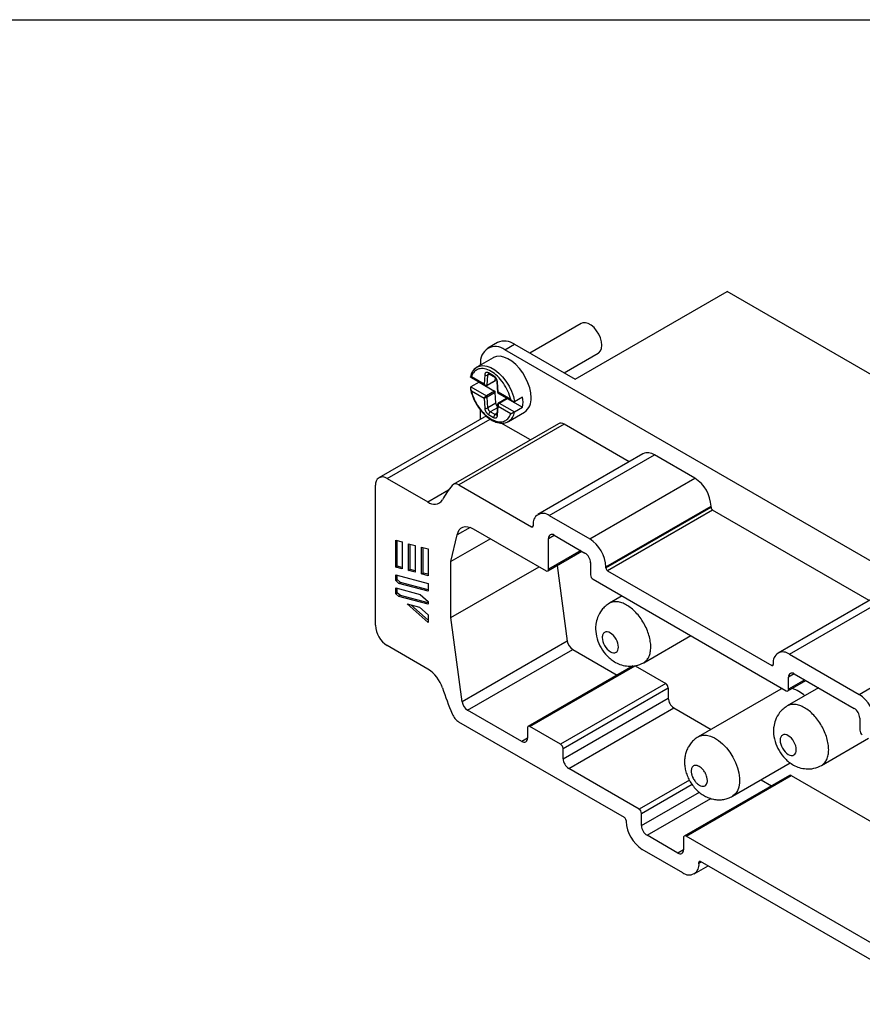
# Model space of a CAD drawing. Header units: millimetres. Extents: x 13 to 546, y 13 to 419.
# Tile 7 of 10: x 398 to 472, y 333 to 419. Entities that reach past the tile are written whole.
import ezdxf

# ---------------------------------------------------------------- set-up
doc = ezdxf.new("R2010")
doc.units = ezdxf.units.MM
doc.header["$LTSCALE"] = 2
doc.linetypes.add('SLD-Solid', pattern=[0])
doc.layers.add('TEXT', color=140, linetype='SLD-Solid', lineweight=25)

msp = doc.modelspace()

# ---------------------------------------------------------------- linework, layer by layer
for p, q in [((446.859, 387.646), (460.152, 395.32)), ((523.792, 358.582), (460.152, 395.32)), ((447.381, 392.537), (442.884, 389.94)), ((440.055, 390.856), (439.207, 390.366)), ((440.707, 390.217), (441.555, 390.707)), ((514.953, 347.356), (440.707, 390.217)), ((441.555, 390.707), (446.859, 387.646)), ((439.685, 389.537), (438.271, 388.721)), ((445.884, 388.208), (448.881, 389.938)), ((438.271, 388.72), (437.951, 388.406)), ((438.585, 388.902), (438.585, 388.992)), ((437.693, 387.848), (438.992, 387.098)), ((438.885, 387.227), (437.781, 387.865)), ((438.942, 388.032), (438.885, 387.227)), ((439.162, 387.143), (439.225, 388.02)), ((439.162, 387.143), (439.87, 387.551)), ((439.357, 388.097), (439.225, 388.02)), ((439.719, 387.955), (439.29, 388.203)), ((439.331, 388.111), (439.761, 387.864)), ((439.87, 387.551), (439.884, 387.749)), ((438.448, 387.398), (437.741, 386.99)), ((437.741, 386.99), (439.09, 386.211)), ((438.448, 387.398), (439.797, 386.619)), ((439.142, 387.104), (439.849, 387.512)), ((440.009, 387.452), (440.071, 386.497)), ((440.124, 386.512), (440.067, 387.383)), ((437.781, 386.64), (438.885, 386.003)), ((438.885, 386.003), (438.942, 385.132)), ((439.797, 386.619), (439.09, 386.211)), ((439.87, 386.502), (439.162, 386.094)), ((439.225, 385.145), (439.162, 386.094)), ((439.932, 385.553), (439.87, 386.502)), ((440.1, 386.459), (441.399, 385.709)), ((441.228, 385.875), (440.124, 386.512)), ((440.857, 385.983), (440.15, 385.574)), ((440.202, 385.569), (440.909, 385.977)), ((440.909, 385.977), (442.258, 385.198)), ((442.258, 386.096), (441.551, 385.688)), ((438.585, 384.176), (438.585, 384.958)), ((439.932, 385.553), (439.225, 385.145)), ((440.05, 385.162), (439.431, 384.805)), ((440.071, 385.46), (440.009, 384.578)), ((440.067, 384.482), (440.124, 385.287)), ((440.124, 385.287), (441.228, 384.65)), ((440.202, 385.569), (441.551, 384.79)), ((441.551, 384.79), (442.258, 385.198)), ((438.886, 384.349), (429.694, 379.043)), ((430.419, 378.971), (439.42, 384.167)), ((439.29, 384.56), (439.719, 384.312)), ((439.861, 384.557), (439.431, 384.805)), ((440.014, 384.645), (439.861, 384.557)), ((441.021, 383.957), (442.435, 384.774)), ((445.387, 383.765), (436.195, 378.458)), ((445.887, 383.716), (436.695, 378.409)), ((442.943, 382.354), (440.399, 383.823)), ((440.906, 383.911), (441.021, 383.958)), ((441.021, 383.957), (440.922, 383.908)), ((451.576, 380.432), (445.887, 383.716)), ((452.788, 381.132), (443.596, 375.825)), ((444.596, 375.726), (453.788, 381.033)), ((457.324, 378.992), (453.788, 381.033)), ((430.419, 378.971), (433.975, 376.918)), ((448.131, 373.685), (457.324, 378.992)), ((429.393, 366.13), (429.393, 378.378)), ((436.695, 378.409), (443.04, 374.746)), ((433.975, 376.918), (435.791, 377.966)), ((449.546, 371.239), (458.738, 376.546)), ((449.546, 371.154), (458.738, 376.46)), ((458.738, 376.46), (458.738, 376.546)), ((444.596, 375.726), (448.131, 373.685)), ((458.879, 376.215), (449.687, 370.909)), ((472.577, 368.308), (458.879, 376.215)), ((437.684, 374.699), (436.551, 374.045)), ((443.04, 374.746), (443.182, 374.828)), ((443.182, 374.909), (443.182, 374.828)), ((435.994, 371.71), (436.551, 374.045)), ((437.941, 374.578), (444.307, 370.903)), ((444.526, 373.732), (445.014, 374.013)), ((445.014, 374.013), (447.713, 372.455)), ((431.161, 371.228), (431.161, 373.574)), ((431.161, 373.574), (431.726, 373.423)), ((431.302, 371.31), (431.302, 373.536)), ((431.726, 373.423), (431.726, 371.077)), ((432.292, 370.925), (432.292, 373.271)), ((432.292, 373.271), (432.858, 373.12)), ((432.434, 371.007), (432.434, 373.233)), ((432.858, 373.12), (432.858, 370.774)), ((433.424, 370.622), (433.424, 372.968)), ((433.424, 372.968), (433.989, 372.816)), ((433.565, 370.704), (433.565, 372.93)), ((439.452, 373.706), (435.994, 371.71)), ((444.526, 371.03), (444.526, 373.732)), ((433.989, 372.816), (433.989, 370.471)), ((444.462, 370.888), (447.445, 372.61)), ((447.354, 372.662), (444.526, 371.03)), ((431.161, 371.228), (431.302, 371.31)), ((431.726, 371.077), (431.161, 371.228)), ((431.726, 371.196), (431.302, 371.31)), ((435.994, 366.81), (435.994, 371.71)), ((435.994, 366.81), (443.696, 371.256)), ((445.286, 371.364), (446.156, 364.752)), ((448.201, 371.611), (448.201, 370.542)), ((449.546, 371.154), (449.546, 371.239)), ((431.161, 370.552), (433.989, 369.794)), ((431.161, 370.045), (431.161, 370.552)), ((431.302, 370.127), (431.302, 370.514)), ((432.292, 370.925), (432.434, 371.007)), ((432.858, 370.774), (432.292, 370.925)), ((432.858, 370.893), (432.434, 371.007)), ((433.424, 370.622), (433.565, 370.704)), ((433.989, 370.471), (433.424, 370.622)), ((433.989, 370.59), (433.565, 370.704)), ((449.687, 370.909), (464.041, 362.622)), ((431.161, 370.045), (431.302, 370.127)), ((431.434, 369.802), (431.161, 370.045)), ((431.576, 369.884), (431.302, 370.127)), ((431.434, 369.802), (431.576, 369.884)), ((433.989, 369.118), (431.434, 369.802)), ((433.989, 369.238), (431.576, 369.884)), ((433.989, 369.794), (433.989, 369.118)), ((448.42, 370.162), (465.308, 360.413)), ((431.161, 369.4), (433.296, 368.828)), ((431.161, 368.893), (431.161, 369.4)), ((431.161, 368.893), (431.302, 368.975)), ((431.434, 368.651), (431.161, 368.893)), ((431.302, 368.975), (431.302, 369.362)), ((431.576, 368.732), (431.302, 368.975)), ((431.576, 368.732), (431.434, 368.651)), ((433.989, 367.966), (431.434, 368.651)), ((433.989, 368.086), (431.576, 368.732)), ((433.296, 368.828), (433.989, 368.213)), ((450.958, 368.697), (449.848, 368.057)), ((473.789, 369.008), (464.597, 363.701)), ((465.597, 363.602), (474.789, 368.909)), ((433.989, 366.385), (432.152, 368.015)), ((432.152, 368.015), (433.244, 367.722)), ((433.989, 366.592), (432.486, 367.925)), ((433.244, 367.722), (433.989, 367.062)), ((433.989, 368.213), (433.989, 367.966)), ((433.989, 367.062), (433.989, 366.385)), ((436.963, 359.445), (435.994, 366.81)), ((452.848, 362.86), (456.958, 365.233)), ((471.678, 360.092), (480.87, 365.398)), ((433.975, 362.3), (430.419, 364.353)), ((446.156, 364.752), (436.963, 359.445)), ((437.447, 358.713), (446.639, 364.02)), ((446.639, 364.02), (450.524, 361.777)), ((465.597, 363.602), (471.678, 360.092)), ((451.94, 362.595), (442.748, 357.288)), ((442.899, 357.273), (452.091, 362.58)), ((452.091, 362.58), (454.778, 361.029)), ((464.041, 362.622), (464.183, 362.704)), ((464.183, 362.789), (464.183, 362.704)), ((466.015, 361.89), (465.527, 361.608)), ((466.015, 361.89), (471.26, 358.862)), ((454.778, 361.029), (445.586, 355.722)), ((465.463, 360.397), (467.032, 361.303)), ((465.527, 360.54), (465.527, 361.608)), ((466.941, 361.355), (465.527, 360.54)), ((445.799, 355.353), (454.991, 360.659)), ((454.991, 360.659), (454.991, 359.768)), ((464.839, 360.544), (457.627, 356.381)), ((468.147, 360.659), (465.405, 359.076)), ((445.799, 354.462), (454.991, 359.768)), ((442.192, 355.974), (437.447, 358.713)), ((446.293, 353.606), (455.485, 358.913)), ((455.485, 358.913), (458.75, 357.029)), ((451.172, 349.311), (436.695, 357.669)), ((471.747, 358.017), (471.747, 356.949)), ((442.685, 357.15), (442.685, 356.259)), ((445.586, 355.722), (442.899, 357.273)), ((442.685, 356.259), (442.192, 355.974)), ((468.404, 353.88), (472.514, 356.252)), ((445.799, 354.462), (445.799, 355.353)), ((460.627, 351.184), (465.67, 354.096)), ((452.439, 350.059), (446.293, 353.606)), ((456.843, 352.601), (452.439, 350.059)), ((452.658, 349.678), (457.074, 352.227)), ((465.589, 353.006), (456.397, 347.699)), ((456.552, 347.684), (465.744, 352.991)), ((463.117, 352.622), (464.021, 352.1)), ((465.744, 352.991), (474.306, 348.048)), ((452.658, 348.61), (457.715, 351.529)), ((453.146, 347.765), (458.718, 350.982)), ((452.658, 348.61), (452.658, 349.678)), ((451.313, 349.066), (451.313, 348.985)), ((455.845, 346.207), (453.146, 347.765)), ((456.333, 347.557), (456.333, 346.488)), ((480.723, 333.73), (456.552, 347.684)), ((456.263, 344.494), (452.728, 346.535)), ((456.333, 346.488), (455.845, 346.207)), ((457.819, 345.474), (457.677, 345.393)), ((457.893, 345.432), (457.677, 345.307)), ((457.677, 345.307), (457.677, 345.393)), ((479.456, 332.983), (457.819, 345.474)), ((457.263, 344.395), (458.475, 345.095))]:
    msp.add_line(p, q)
at = {"flags": 128}
for points in [[(448.881, 389.938), (448.925, 389.967), (449.07, 390.126), (449.161, 390.35), (449.192, 390.625), (449.161, 390.936), (449.07, 391.265), (448.925, 391.591), (448.734, 391.898), (448.507, 392.166), (448.259, 392.38), (448.003, 392.527), (447.755, 392.6), (447.529, 392.593), (447.381, 392.537)], [(443.005, 386.033), (442.974, 386.452), (442.881, 386.893), (442.73, 387.343), (442.525, 387.787), (442.273, 388.211), (441.982, 388.601), (441.661, 388.944), (441.321, 389.23), (440.973, 389.449), (440.628, 389.594), (440.296, 389.661), (439.989, 389.648), (439.716, 389.554), (439.685, 389.537)], [(438.271, 388.721), (438.486, 388.811), (438.789, 388.849), (439.12, 388.804), (439.469, 388.678), (439.823, 388.473), (440.172, 388.197), (440.503, 387.86), (440.806, 387.472), (441.07, 387.046), (441.287, 386.597), (441.449, 386.139), (441.551, 385.688)], [(439.104, 384.415), (439.041, 384.407), (438.886, 384.349)], [(436.551, 374.045), (436.616, 374.28), (436.721, 374.475), (436.863, 374.624), (437.037, 374.722), (437.238, 374.768), (437.461, 374.758), (437.697, 374.694), (437.941, 374.578)], [(464.97, 360.608), (464.938, 360.594), (464.839, 360.544)], [(457.626, 356.38), (457.725, 356.43), (458.015, 356.51), (458.336, 356.512), (458.68, 356.435), (459.037, 356.282), (459.396, 356.057), (459.748, 355.766), (460.082, 355.418), (460.388, 355.024), (460.658, 354.593), (460.884, 354.14), (461.06, 353.675), (461.18, 353.215), (461.241, 352.77), (461.241, 352.354), (461.18, 351.98), (461.06, 351.657), (460.884, 351.396), (460.658, 351.203), (460.623, 351.182)]]:
    msp.add_lwpolyline(points, dxfattribs=at)
for centre, radius, start, end in [((440.677, 389.483), 1.507, 54.34106, 114.34848), ((439.885, 389.191), 1.315, 51.32543, 188.68532), ((438.761, 387.883), 0.971, 120.32464, 144.25112), ((439.094, 388.277), 0.288, 238.1077, 296.81043), ((439.388, 388.192), 0.0986, 173.70115, 234.98667), ((439.82, 387.945), 0.101, 174.40894, 233.96625), ((440.097, 387.467), 0.0891, 189.97638, 250.59483), ((439.718, 385.647), 2.58, 349.97556, 10.02444), ((441.636, 385.894), 1.376, 305.501, 5.81118), ((439.07, 385.437), 0.331, 247.34035, 297.94439), ((439.597, 384.546), 0.307, 122.60548, 177.39452), ((440.026, 384.298), 0.307, 122.60548, 177.39452), ((440.119, 384.579), 0.11, 180.69642, 241.77849), ((440.407, 384.934), 1.153, 302.15709, 352.852), ((445.597, 383.332), 0.481, 52.87357, 115.81598), ((453.202, 380.215), 1.006, 54.38242, 114.30712), ((430.019, 378.48), 0.634, 50.79671, 189.21404), ((455.667, 376.402), 3.075, 2.68367, 57.38854), ((443.495, 372.506), 9.442, 141.58332, 150.88127), ((436.416, 378.061), 0.446, 51.22641, 135.64812), ((434.529, 377.578), 0.861, 230.01064, 326.35691), ((459.045, 376.474), 0.307, 182.60548, 237.39452), ((444.044, 375.049), 0.873, 50.79671, 189.21404), ((443.095, 374.814), 0.0873, 230.79671, 9.21404), ((444.824, 373.78), 0.301, 50.79671, 189.21404), ((446.474, 371.095), 3.075, 2.68381, 57.38841), ((447.142, 371.562), 1.06, 2.60548, 57.39452), ((444.392, 371.008), 0.136, 230.79671, 9.21404), ((448.677, 370.564), 0.477, 182.60548, 237.39452), ((449.853, 371.168), 0.307, 182.60548, 237.39452), ((431.621, 366.232), 2.23, 182.60548, 237.39452), ((447.233, 364.938), 1.093, 189.77044, 237.07472), ((465.045, 362.926), 0.873, 50.76651, 189.02762), ((464.096, 362.69), 0.0873, 230.79671, 9.21404), ((432.298, 359.694), 3.099, 17.96887, 57.23701), ((465.825, 361.656), 0.301, 50.79671, 189.21404), ((454.528, 360.638), 0.464, 2.60548, 57.39452), ((470.077, 372.505), 36.794, 198.79655, 202.54973), ((465.394, 360.518), 0.136, 230.79671, 9.21404), ((464.973, 357.944), 2.808, 45.79178, 72.00468), ((470.021, 357.502), 3.075, 2.68381, 57.38841), ((438.041, 359.631), 1.093, 189.77044, 237.07472), ((456.063, 359.817), 1.073, 182.60548, 237.39452), ((437.516, 358.954), 1.525, 201.48495, 237.44361), ((470.689, 357.969), 1.06, 2.60548, 57.39452), ((442.815, 357.171), 0.132, 50.79671, 189.21404), ((472.224, 356.97), 0.477, 182.60548, 237.39452), ((442.384, 356.21), 0.305, 230.79671, 9.21404), ((445.336, 355.332), 0.464, 2.60548, 57.39452), ((446.871, 354.51), 1.073, 182.60548, 237.39452), ((465.654, 352.864), 0.156, 54.38242, 114.30712), ((452.181, 349.657), 0.477, 2.60548, 57.39452), ((451.006, 349.053), 0.307, 2.60548, 57.39452), ((454.384, 349.125), 3.074, 182.60548, 237.39452), ((453.717, 348.658), 1.06, 182.60548, 237.39452), ((456.466, 347.579), 0.136, 50.79671, 189.21404), ((456.035, 346.44), 0.301, 230.79671, 9.21404), ((457.763, 345.407), 0.0873, 50.79671, 189.21404), ((456.815, 345.17), 0.873, 230.76651, 9.02762)]:
    msp.add_arc(centre, radius, start, end)
for points, knots in [([(437.951, 388.406), (437.928, 388.385), (437.789, 388.26), (437.742, 388.035), (437.703, 387.847)], [0, 0, 0, 0, 0.167085, 1, 1, 1, 1]), ([(441.228, 385.875), (441.115, 386.366), (440.886, 386.87), (440.266, 387.757), (439.89, 388.117), (439.119, 388.562), (438.744, 388.636), (438.123, 388.465), (437.895, 388.225), (437.781, 387.865)], [0, 0, 0, 0, 0.25, 0.25, 0.5, 0.5, 0.75, 0.75, 1, 1, 1, 1]), ([(437.781, 387.865), (437.76, 387.859), (437.724, 387.849), (437.696, 387.846), (437.689, 387.85), (437.693, 387.857), (437.706, 387.865), (437.711, 387.869)], [0, 0, 0, 0, 0.330855, 0.573744, 0.746392, 0.896409, 1, 1, 1, 1]), ([(439.29, 388.203), (439.275, 388.211), (439.246, 388.227), (439.203, 388.242), (439.161, 388.25), (439.122, 388.251), (439.086, 388.246), (439.052, 388.234), (439.012, 388.209), (438.976, 388.165), (438.95, 388.102), (438.945, 388.055), (438.942, 388.032)], [0, 0, 0, 0, 0.085568, 0.169639, 0.25273, 0.335233, 0.417439, 0.499574, 0.585033, 0.749319, 0.879257, 1, 1, 1, 1]), ([(439.225, 388.02), (439.229, 388.048), (439.238, 388.1), (439.271, 388.124), (439.285, 388.135)], [0, 0, 0, 0, 0.550474, 1, 1, 1, 1]), ([(439.285, 388.134), (439.285, 388.133), (439.284, 388.132), (439.299, 388.129), (439.32, 388.117), (439.331, 388.111)], [0, 0, 0, 0, 0.262915, 0.60734, 1, 1, 1, 1]), ([(440.067, 387.383), (440.065, 387.401), (440.062, 387.437), (440.05, 387.493), (440.033, 387.548), (440.012, 387.604), (439.987, 387.659), (439.957, 387.712), (439.912, 387.78), (439.854, 387.85), (439.784, 387.914), (439.74, 387.942), (439.719, 387.955)], [0, 0, 0, 0, 0.085568, 0.169639, 0.25273, 0.335233, 0.417439, 0.499574, 0.585033, 0.749319, 0.879257, 1, 1, 1, 1]), ([(439.761, 387.864), (439.779, 387.852), (439.811, 387.83), (439.863, 387.778), (439.919, 387.707), (439.966, 387.62), (439.999, 387.53), (440.005, 387.479), (440.009, 387.451)], [0, 0, 0, 0, 0.158504, 0.285776, 0.452956, 0.663516, 0.815454, 1, 1, 1, 1]), ([(439.87, 387.551), (439.868, 387.541), (439.865, 387.523), (439.853, 387.516), (439.848, 387.514)], [0, 0, 0, 0, 0.586188, 1, 1, 1, 1]), ([(437.741, 386.99), (437.733, 386.984), (437.717, 386.973), (437.701, 386.945), (437.692, 386.911), (437.69, 386.87), (437.697, 386.812), (437.724, 386.733), (437.76, 386.674), (437.781, 386.64)], [0, 0, 0, 0, 0.0831042, 0.171932, 0.2696425, 0.3786252, 0.5006088, 0.7119837, 1, 1, 1, 1]), ([(437.701, 386.836), (437.722, 386.725), (437.771, 386.473), (437.955, 385.954), (438.268, 385.344), (438.7, 384.775), (439.108, 384.38), (439.509, 384.09), (439.964, 383.868), (440.393, 383.795), (440.717, 383.825), (440.853, 383.887), (440.906, 383.911)], [0, 0, 0, 0, 0.0674251, 0.1526115, 0.3050777, 0.4345398, 0.540976, 0.6310699, 0.7404101, 0.8747404, 0.9516276, 1, 1, 1, 1]), ([(438.885, 387.227), (438.895, 387.217), (438.913, 387.197), (438.943, 387.173), (438.971, 387.155), (438.995, 387.143), (439.036, 387.127), (439.098, 387.117), (439.142, 387.134), (439.162, 387.143)], [0, 0, 0, 0, 0.132437, 0.248576, 0.348425, 0.432009, 0.499375, 0.758727, 1, 1, 1, 1]), ([(438.974, 387.109), (438.959, 387.12), (438.933, 387.137), (438.904, 387.18), (438.892, 387.211), (438.885, 387.227)], [0, 0, 0, 0, 0.387455, 0.669519, 1, 1, 1, 1]), ([(438.97, 387.111), (438.982, 387.105), (439.006, 387.092), (439.049, 387.082), (439.096, 387.085), (439.126, 387.097), (439.141, 387.103)], [0, 0, 0, 0, 0.220179, 0.459217, 0.731955, 1, 1, 1, 1]), ([(439.14, 387.103), (439.146, 387.107), (439.158, 387.116), (439.161, 387.134), (439.162, 387.143)], [0, 0, 0, 0, 0.498788, 1, 1, 1, 1]), ([(437.781, 386.64), (437.895, 386.149), (438.123, 385.644), (438.744, 384.757), (439.119, 384.398), (439.89, 383.953), (440.266, 383.879), (440.886, 384.05), (441.115, 384.29), (441.228, 384.65)], [0, 0, 0, 0, 0.25, 0.25, 0.5, 0.5, 0.75, 0.75, 1, 1, 1, 1]), ([(438.885, 386.003), (438.89, 386.012), (438.9, 386.029), (438.92, 386.056), (438.94, 386.081), (438.959, 386.102), (438.989, 386.133), (439.034, 386.174), (439.072, 386.199), (439.09, 386.211)], [0, 0, 0, 0, 0.140155, 0.264106, 0.37188, 0.463526, 0.539133, 0.772657, 1, 1, 1, 1]), ([(439.162, 386.094), (439.153, 386.088), (439.133, 386.077), (439.097, 386.061), (439.058, 386.045), (439.01, 386.029), (438.947, 386.01), (438.908, 386.005), (438.885, 386.003)], [0, 0, 0, 0, 0.119417, 0.24254, 0.370234, 0.503277, 0.701386, 1, 1, 1, 1]), ([(439.09, 386.211), (439.099, 386.206), (439.108, 386.199), (439.125, 386.182), (439.133, 386.172), (439.146, 386.15), (439.151, 386.139), (439.159, 386.116), (439.162, 386.104), (439.162, 386.094)], [0, 0, 0, 0, 0.25, 0.25, 0.5, 0.5, 0.75, 0.75, 1, 1, 1, 1]), ([(439.87, 386.502), (439.868, 386.521), (439.86, 386.547), (439.832, 386.592), (439.814, 386.61), (439.797, 386.619)], [0, 0, 0, 0, 0.5, 0.5, 1, 1, 1, 1]), ([(440.07, 386.529), (440.07, 386.528), (440.067, 386.522), (440.076, 386.517), (440.095, 386.511), (440.114, 386.512), (440.124, 386.512)], [0, 0, 0, 0, 0.025628, 0.412994, 0.681646, 1, 1, 1, 1]), ([(440.069, 386.527), (440.071, 386.519), (440.073, 386.503), (440.084, 386.48), (440.099, 386.461), (440.113, 386.452), (440.12, 386.447)], [0, 0, 0, 0, 0.249912, 0.495174, 0.743152, 1, 1, 1, 1]), ([(440.124, 386.512), (440.12, 386.504), (440.113, 386.488), (440.109, 386.47), (440.111, 386.458), (440.115, 386.45), (440.119, 386.447), (440.121, 386.446)], [0, 0, 0, 0, 0.25996, 0.489866, 0.689769, 0.859758, 1, 1, 1, 1]), ([(440.858, 385.981), (440.86, 385.983), (440.868, 385.989), (440.886, 385.988), (440.901, 385.981), (440.909, 385.977)], [0, 0, 0, 0, 0.185153, 0.607373, 1, 1, 1, 1]), ([(441.551, 385.688), (441.543, 385.684), (441.524, 385.676), (441.491, 385.675), (441.454, 385.682), (441.413, 385.699), (441.362, 385.731), (441.295, 385.788), (441.252, 385.843), (441.228, 385.875)], [0, 0, 0, 0, 0.083104, 0.171932, 0.269643, 0.378625, 0.500609, 0.711984, 1, 1, 1, 1]), ([(438.942, 385.132), (438.944, 385.114), (438.947, 385.078), (438.959, 385.022), (438.976, 384.966), (438.997, 384.911), (439.023, 384.856), (439.052, 384.802), (439.097, 384.734), (439.156, 384.664), (439.225, 384.601), (439.269, 384.573), (439.29, 384.56)], [0, 0, 0, 0, 0.085568, 0.169639, 0.25273, 0.335233, 0.417439, 0.499574, 0.585033, 0.749319, 0.879257, 1, 1, 1, 1]), ([(440.059, 385.279), (440.056, 385.281), (440.027, 385.305), (439.986, 385.372), (439.944, 385.466), (439.936, 385.523), (439.932, 385.553)], [0, 0, 0, 0, 0.034848, 0.39327, 0.685649, 1, 1, 1, 1]), ([(440.124, 385.287), (440.116, 385.299), (440.1, 385.32), (440.084, 385.352), (440.075, 385.38), (440.07, 385.404), (440.07, 385.418), (440.069, 385.424)], [0, 0, 0, 0, 0.265205, 0.497774, 0.697723, 0.865099, 1, 1, 1, 1]), ([(440.151, 385.575), (440.139, 385.566), (440.114, 385.547), (440.088, 385.511), (440.073, 385.47), (440.071, 385.444), (440.07, 385.431)], [0, 0, 0, 0, 0.265397, 0.538223, 0.778407, 1, 1, 1, 1]), ([(440.202, 385.569), (440.193, 385.563), (440.176, 385.552), (440.153, 385.526), (440.134, 385.496), (440.117, 385.451), (440.105, 385.378), (440.117, 385.321), (440.124, 385.287)], [0, 0, 0, 0, 0.113867, 0.228635, 0.344957, 0.463459, 0.681882, 1, 1, 1, 1]), ([(440.202, 385.569), (440.193, 385.573), (440.176, 385.581), (440.158, 385.581), (440.152, 385.575), (440.152, 385.575)], [0, 0, 0, 0, 0.463699, 0.962845, 1, 1, 1, 1]), ([(439.719, 384.312), (439.734, 384.304), (439.764, 384.288), (439.807, 384.273), (439.848, 384.265), (439.887, 384.263), (439.923, 384.269), (439.957, 384.28), (439.997, 384.306), (440.033, 384.35), (440.059, 384.413), (440.064, 384.46), (440.067, 384.482)], [0, 0, 0, 0, 0.0855677, 0.1696386, 0.25273, 0.335233, 0.4174395, 0.4995737, 0.5850332, 0.7493191, 0.8792574, 1, 1, 1, 1]), ([(440.009, 384.578), (440.007, 384.564), (440.004, 384.543), (440.005, 384.544), (440.006, 384.544)], [0, 0, 0, 0, 0.643185, 1, 1, 1, 1]), ([(441.228, 384.65), (441.241, 384.654), (441.264, 384.661), (441.303, 384.675), (441.338, 384.688), (441.383, 384.706), (441.437, 384.731), (441.502, 384.763), (441.536, 384.781), (441.551, 384.79)], [0, 0, 0, 0, 0.154048, 0.288759, 0.40425, 0.500703, 0.696417, 0.859126, 1, 1, 1, 1]), ([(449.85, 368.057), (449.722, 367.973), (449.474, 367.811), (449.102, 367.408), (448.807, 366.884), (448.659, 366.292), (448.625, 365.666), (448.747, 364.947), (449.096, 364.138), (449.548, 363.542), (449.998, 363.139), (450.41, 362.864), (450.917, 362.644), (451.523, 362.53), (452.204, 362.566), (452.627, 362.76), (452.847, 362.86)], [0, 0, 0, 0, 0.053703, 0.103711, 0.190023, 0.257447, 0.308514, 0.403812, 0.501817, 0.599681, 0.650386, 0.704522, 0.766441, 0.8368, 0.91525, 1, 1, 1, 1]), ([(452.846, 362.859), (452.939, 362.925), (453.124, 363.057), (453.318, 363.374), (453.441, 363.764), (453.483, 364.221), (453.443, 364.725), (453.322, 365.257), (453.126, 365.798), (452.861, 366.325), (452.538, 366.819), (452.169, 367.26), (451.769, 367.632), (451.353, 367.921), (450.936, 368.115), (450.534, 368.209), (450.171, 368.186), (449.939, 368.131), (449.85, 368.057), (449.85, 368.057)], [0, 0, 0, 0, 0.062218, 0.124711, 0.187204, 0.249697, 0.31219, 0.374683, 0.437176, 0.499668, 0.562161, 0.624654, 0.687147, 0.74964, 0.812133, 0.874626, 0.937118, 0.999611, 1, 1, 1, 1]), ([(449.932, 363.826), (449.746, 363.935), (449.563, 364.128), (449.303, 364.581), (449.226, 364.838), (449.227, 365.157), (449.246, 365.253), (449.316, 365.41), (449.369, 365.471), (449.566, 365.584), (449.75, 365.566), (450.12, 365.35), (450.304, 365.157), (450.566, 364.7), (450.642, 364.445), (450.64, 364.02), (450.564, 363.85), (450.303, 363.701), (450.118, 363.718), (449.932, 363.826)], [0, 0, 0, 0, 0.125, 0.125, 0.25, 0.25, 0.3125, 0.3125, 0.375, 0.375, 0.5, 0.5, 0.625, 0.625, 0.75, 0.75, 0.875, 0.875, 1, 1, 1, 1]), ([(468.402, 353.879), (468.495, 353.945), (468.68, 354.076), (468.875, 354.393), (468.998, 354.783), (469.039, 355.24), (468.999, 355.744), (468.879, 356.277), (468.682, 356.817), (468.417, 357.344), (468.094, 357.838), (467.726, 358.28), (467.326, 358.652), (466.909, 358.941), (466.493, 359.134), (466.09, 359.229), (465.727, 359.206), (465.495, 359.15), (465.407, 359.077), (465.406, 359.077)], [0, 0, 0, 0, 0.062218, 0.124711, 0.187204, 0.249697, 0.31219, 0.374683, 0.437176, 0.499668, 0.562161, 0.624654, 0.687147, 0.74964, 0.812133, 0.874626, 0.937118, 0.999611, 1, 1, 1, 1]), ([(465.406, 359.077), (465.278, 358.993), (465.03, 358.831), (464.658, 358.427), (464.364, 357.903), (464.216, 357.312), (464.182, 356.686), (464.304, 355.967), (464.652, 355.158), (465.104, 354.562), (465.555, 354.158), (465.967, 353.884), (466.473, 353.664), (467.079, 353.55), (467.76, 353.585), (468.184, 353.779), (468.404, 353.88)], [0, 0, 0, 0, 0.053703, 0.103711, 0.190023, 0.257447, 0.308514, 0.403812, 0.501817, 0.599681, 0.650386, 0.704522, 0.766441, 0.8368, 0.91525, 1, 1, 1, 1]), ([(465.489, 354.846), (465.303, 354.954), (465.12, 355.147), (464.86, 355.601), (464.783, 355.858), (464.783, 356.177), (464.802, 356.272), (464.873, 356.429), (464.925, 356.491), (465.123, 356.603), (465.306, 356.585), (465.677, 356.37), (465.861, 356.176), (466.122, 355.72), (466.198, 355.465), (466.196, 355.039), (466.121, 354.87), (465.859, 354.721), (465.675, 354.738), (465.489, 354.846)], [0, 0, 0, 0, 0.125, 0.125, 0.25, 0.25, 0.3125, 0.3125, 0.375, 0.375, 0.5, 0.5, 0.625, 0.625, 0.75, 0.75, 0.875, 0.875, 1, 1, 1, 1]), ([(457.63, 356.371), (457.566, 356.336), (457.381, 356.235), (457.123, 356.002), (456.863, 355.692), (456.663, 355.347), (456.522, 354.977), (456.437, 354.586), (456.41, 354.177), (456.442, 353.751), (456.535, 353.314), (456.692, 352.875), (456.91, 352.446), (457.188, 352.041), (457.513, 351.683), (457.872, 351.385), (458.249, 351.155), (458.642, 350.99), (459.046, 350.891), (459.452, 350.858), (459.854, 350.894), (460.251, 350.993), (460.494, 351.118), (460.618, 351.181)], [0, 0, 0, 0, 0.024692, 0.071923, 0.117858, 0.163042, 0.208052, 0.253536, 0.300214, 0.348749, 0.399449, 0.451966, 0.505482, 0.560087, 0.616346, 0.668225, 0.718715, 0.767428, 0.814728, 0.86111, 0.906959, 0.952538, 1, 1, 1, 1]), ([(457.006, 353.374), (457.006, 353.48), (457.042, 353.674), (457.175, 353.825), (457.321, 353.879), (457.428, 353.881), (457.515, 353.865), (457.601, 353.84), (457.719, 353.784), (457.839, 353.7), (457.938, 353.611), (458.063, 353.482), (458.178, 353.323), (458.269, 353.152), (458.331, 353.013), (458.398, 352.809), (458.428, 352.582), (458.412, 352.416), (458.384, 352.318), (458.335, 352.202), (458.254, 352.116), (458.152, 352.07), (458.063, 352.049), (457.919, 352.055), (457.738, 352.125), (457.586, 352.232), (457.487, 352.321), (457.362, 352.45), (457.231, 352.632), (457.133, 352.827), (457.084, 352.952), (457.046, 353.071), (457.02, 353.187), (457.008, 353.296), (457.005, 353.348), (457.006, 353.374)], [0, 0, 0, 0, 0.0622721, 0.1245442, 0.1570415, 0.1896244, 0.2046966, 0.2196546, 0.2497357, 0.2839833, 0.3011486, 0.3191911, 0.3747227, 0.3933847, 0.4118812, 0.4484546, 0.499757, 0.5340046, 0.5511699, 0.5692124, 0.624744, 0.643406, 0.6619025, 0.6984759, 0.7497783, 0.7840259, 0.8011912, 0.8192337, 0.8747653, 0.9072626, 0.9234785, 0.9398879, 0.9699063, 0.9848802, 1, 1, 1, 1])]:
    msp.add_open_spline(points, degree=3, knots=knots)
for points in [[(439.225, 385.145), (439.233, 385.016), (439.323, 384.867), (439.431, 384.805)], [(439.861, 384.557), (439.915, 384.526), (439.964, 384.521), (440.001, 384.539)]]:
    msp.add_open_spline(points, degree=3)
at = {"layer": 'TEXT'}
msp.add_line((12.7, 419.1), (546.1, 419.1), dxfattribs=at)

doc.saveas('drawing.dxf')
